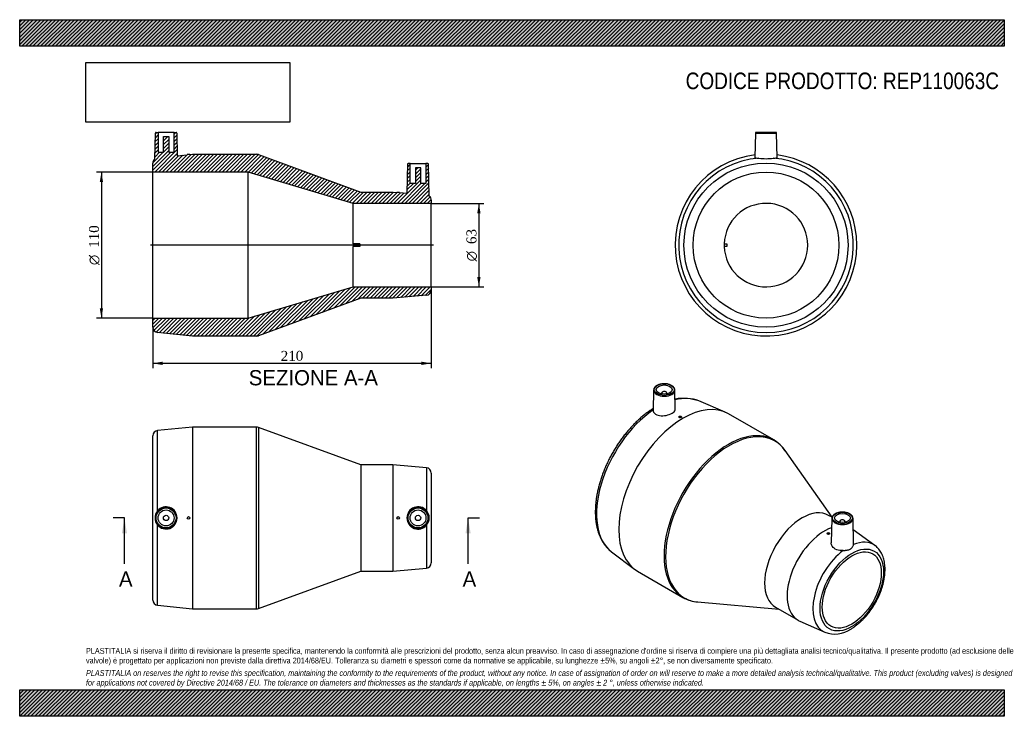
# Model space of a CAD drawing. Header units: millimetres. Extents: x 0 to 742, y 0 to 525.
import ezdxf
from ezdxf.enums import TextEntityAlignment as Align
from ezdxf.lldxf.tags import DXFTag

# ---------------------------------------------------------------- set-up
doc = ezdxf.new("R2010")
doc.units = ezdxf.units.MM
doc.header["$LTSCALE"] = 2.5
for name, color, linetype in [('Default', 7, 'Continuous'), ('DV4_Default', 7, 'Continuous'), ('REP110063C', 7, 'Continuous')]:
    doc.layers.add(name, color=color, linetype=linetype)
doc.styles.add('SEACAD_Solid_Edge_ANSI', font='seans.ttf')
doc.styles.add('SEACAD_Solid_Edge_ANSI1_Symbols', font='semeca1.ttf')
doc.styles.add('SEACAD_Times_New_Roman', font='times.ttf')
tags = doc.linetypes.add('CENTER2', pattern=[28.575, 19.05, -3.175, 3.175, -3.175]).pattern_tags.tags
tags[10:11] = [DXFTag(74, 4), DXFTag(75, 0), DXFTag(340, '0'), DXFTag(46, 0.0), DXFTag(50, 0.0), DXFTag(44, 0.0), DXFTag(45, 0.0)]
tags[8:9] = [DXFTag(74, 4), DXFTag(75, 0), DXFTag(340, '0'), DXFTag(46, 0.0), DXFTag(50, 0.0), DXFTag(44, 0.0), DXFTag(45, 0.0)]
tags[6:7] = [DXFTag(74, 4), DXFTag(75, 0), DXFTag(340, '0'), DXFTag(46, 0.0), DXFTag(50, 0.0), DXFTag(44, 0.0), DXFTag(45, 0.0)]
tags[4:5] = [DXFTag(74, 4), DXFTag(75, 0), DXFTag(340, '0'), DXFTag(46, 0.0), DXFTag(50, 0.0), DXFTag(44, 0.0), DXFTag(45, 0.0)]
doc.dimstyles.new('ANSImm', dxfattribs={"dimtxt": 7.5, "dimasz": 7.5, "dimexe": 3.75, "dimexo": 0, "dimgap": 1.875, "dimtad": 1, "dimdsep": 46, "dimtxsty": 'SEACAD_Times_New_Roman', "dimblk1": '_SE_FILLED', "dimblk2": '_SE_FILLED', "dimsah": 1, "dimcen": 3.75, "dimazin": 0, "dimtfac": 0.85, "dimtdec": 3, "dimtofl": 0, "dimtmove": 0, "dimatfit": 3, "dimfxl": 1, "dimarcsym": 0})
picture_1 = doc.add_image_def('image1.jpg', size_in_pixel=(4302, 1260))

# ---------------------------------------------------------------- blocks, each defined once
blk = doc.blocks.new('SE')
at = {"layer": 'REP110063C', "color": 7, "linetype": 'Continuous'}
for p, q in [((130.38, 217.99), (103.98, 215.35)), ((103.98, 154.84), (103.98, 215.35)), ((130.38, 217.99), (130.38, 80.99)), ((178.67, 217.99), (130.38, 217.99)), ((178.67, 80.99), (178.67, 217.99)), ((180.05, 217.75), (180.05, 81.24)), ((257.38, 189.49), (180.05, 217.75)), ((100.38, 87.61), (100.38, 211.37)), ((257.38, 189.49), (257.38, 109.49)), ((281.38, 189.49), (257.38, 189.49)), ((281.38, 189.49), (281.38, 109.49)), ((306.72, 187.31), (281.38, 189.49)), ((306.72, 187.31), (306.72, 155.03)), ((310.38, 183.32), (310.38, 115.66)), ((103.98, 83.63), (103.98, 144.15)), ((306.72, 143.96), (306.72, 111.68)), ((281.38, 109.49), (306.72, 111.68)), ((180.05, 81.24), (257.38, 109.49)), ((257.38, 109.49), (281.38, 109.49)), ((103.98, 83.63), (130.38, 80.99)), ((130.38, 80.99), (178.67, 80.99))]:
    blk.add_line(p, q, dxfattribs=at)
for centre, radius in [((110.38, 149.49), 8.01), ((110.38, 149.49), 7.51), ((300.38, 149.49), 8.01), ((300.38, 149.49), 7.51), ((110.38, 149.49), 6), ((110.38, 149.49), 2), ((127.38, 149.49), 1), ((285.38, 149.49), 1), ((300.38, 149.49), 6), ((300.38, 149.49), 2)]:
    blk.add_circle(centre, radius, dxfattribs=at)
for centre, radius, start, end in [((104.38, 211.37), 4, 95.71059, 180), ((178.67, 213.99), 4, 69.92847, 90), ((306.38, 183.32), 4, 0, 85.07289), ((110.36, 149.49), 8.33, 219.95593, 140.04407), ((300.4, 149.49), 8.41, 41.19101, 318.80899), ((110.35, 149.49), 8.31, 139.96417, 220.03583), ((300.4, 149.49), 8.4, 318.77747, 41.22253), ((306.38, 115.66), 4, 274.92711, 0), ((104.38, 87.61), 4, 180, 264.28941), ((178.67, 84.99), 4, 270, 290.07153)]:
    blk.add_arc(centre, radius, start, end, dxfattribs=at)
blk = doc.blocks.new('SE1')
at = {"layer": 'REP110063C', "color": 7, "linetype": 'Continuous'}
for p, q in [((478.06, 245.88), (477.73, 230.49)), ((494.39, 231.44), (494.08, 245.88)), ((484.07, 243.61), (484.07, 242.96)), ((488.07, 242.96), (488.07, 243.61)), ((531.96, 229.23), (512.07, 237.68)), ((497.09, 225.73), (497.09, 225.51)), ((499.09, 225.62), (499.09, 225.73)), ((568.61, 208.27), (534.46, 227.98)), ((612.59, 150.02), (577.12, 200.4)), ((612.58, 149.98), (610.02, 151.45)), ((612.41, 149.13), (612.02, 130.7)), ((628.84, 129.83), (628.43, 149.13)), ((618.42, 146.86), (618.42, 146.21)), ((622.42, 146.21), (622.42, 146.86)), ((608.81, 137.88), (608.81, 137.8)), ((610.81, 137.71), (610.81, 137.88)), ((644.93, 128.69), (628.61, 140.56)), ((446.37, 123.89), (463.63, 110.88)), ((465.96, 109.34), (500.11, 89.62)), ((511.18, 86.19), (572.64, 80.65)), ((570.02, 82.17), (586.99, 72.37)), ((588.24, 71.73), (607.19, 63.31))]:
    blk.add_line(p, q, dxfattribs=at)
for centre, radius, start, end in [((500.31, 203.37), 36.24, 71.04736, 99.69263), ((555.29, 185.36), 26.5, 33.99378, 59.68674), ((513.19, 112.29), 26.16, 240.41742, 266), ((614.61, 83.43), 21.43, 249.94767, 304.24695)]:
    blk.add_arc(centre, radius, start, end, dxfattribs=at)
for centre, major_axis, start_param, end_param in [((486.07, 245.83), (8.01, 0), 3.12925, 3.161364), ((486.07, 245.83), (8.01, 0), 3.161364, 6.283185), ((486.07, 245.83), (8.01, 0), 0.012343, 0.042248), ((486.07, 245.83), (8.01, 0), 0, 0.012343), ((486.07, 243.61), (-2, 0), 2.451775, 6.283185), ((486.07, 243.61), (-2, 0), 0, 0.689817), ((481.55, 179.44), (32.93, 57.04), 0.07077, 0.50942), ((481.55, 179.44), (32.93, 57.04), 0.866668, 3.070823), ((500.21, 168.66), (-34.25, -59.32), 3.141593, 6.283185), ((534.36, 148.95), (34.25, 59.32), 0, 3.141593), ((535.33, 148.38), (-34.13, -59.11), 2.880262, 6.283185), ((534.36, 148.95), (34.25, 59.32), 6.281707, 6.283185), ((590.02, 116.81), (-20, -34.64), 3.141593, 6.283185), ((620.42, 149.07), (8.01, 0), 3.12925, 3.154491), ((620.42, 149.07), (8.01, 0), 3.154491, 6.283185), ((620.42, 149.07), (8.01, 0), 0.012343, 0.062899), ((620.42, 149.07), (8.01, 0), 0, 0.012343), ((606.99, 107.01), (-20, -34.64), 3.739291, 6.283185), ((620.42, 146.86), (2, 0), 0, 3.83141), ((620.42, 146.86), (2, 0), 5.593368, 6.283185), ((624.91, 96.67), (-18.91, -32.75), 3.080597, 3.780025), ((624.91, 96.67), (-18.91, -32.75), 4.073957, 6.344181), ((534.36, 148.95), (34.25, 59.32), 3.141593, 3.145867), ((535.33, 148.38), (-34.13, -59.11), 0, 0.26133), ((606.99, 107.01), (-20, -34.64), 0, 0.060995)]:
    blk.add_ellipse(centre, major_axis=major_axis, ratio=0.57735, start_param=start_param, end_param=end_param, dxfattribs=at)
for centre, major_axis in [((486.07, 246.23), (-7.51, 0)), ((486.07, 246.23), (-6, 0)), ((498.09, 225.73), (-1, 0)), ((620.42, 149.47), (-7.51, 0)), ((620.42, 149.47), (6, 0)), ((609.81, 137.88), (1, 0)), ((627.49, 95.18), (-16.91, -29.3)), ((627.49, 95.18), (-15.75, -27.28))]:
    blk.add_ellipse(centre, major_axis=major_axis, ratio=0.57735, dxfattribs=at)
for points, knots in [([(494.06, 246.04), (494.06, 246.06), (494.07, 246.32), (493.92, 246.85), (493.59, 247.55), (493.08, 248.22), (492.4, 248.83), (491.58, 249.37), (490.62, 249.83), (489.56, 250.2), (488.42, 250.46), (487.22, 250.62), (486, 250.67), (484.79, 250.61), (483.6, 250.44), (482.46, 250.17), (481.41, 249.79), (480.46, 249.32), (479.64, 248.76), (478.97, 248.12), (478.46, 247.42), (478.16, 246.68), (478.04, 246.08), (478.07, 245.78), (478.08, 245.72)], [0, 0, 0, 0, 0.004331, 0.051238, 0.098242, 0.146045, 0.194823, 0.244281, 0.294022, 0.343761, 0.393421, 0.443007, 0.49255, 0.54209, 0.591664, 0.641309, 0.691073, 0.740992, 0.791077, 0.841231, 0.891118, 0.940232, 0.988203, 1, 1, 1, 1]), ([(477.76, 232.02), (477.17, 231.65), (475.7, 230.69), (473.45, 229.1), (470.97, 227.19), (468.52, 225.15), (466.11, 222.98), (463.75, 220.69), (461.44, 218.28), (459.19, 215.77), (457.01, 213.15), (454.89, 210.44), (452.85, 207.65), (450.89, 204.78), (449.01, 201.83), (447.23, 198.83), (445.54, 195.77), (443.95, 192.67), (442.46, 189.53), (441.09, 186.36), (439.83, 183.17), (438.68, 179.96), (437.65, 176.76), (436.75, 173.56), (435.97, 170.37), (435.32, 167.21), (434.8, 164.08), (434.42, 160.98), (434.17, 157.94), (434.06, 154.94), (434.08, 152.02), (434.25, 149.16), (434.55, 146.39), (434.99, 143.7), (435.58, 141.11), (436.3, 138.64), (437.16, 136.27), (438.16, 134.03), (439.28, 131.93), (440.54, 129.96), (441.91, 128.14), (443.39, 126.49), (444.9, 125.04), (445.86, 124.29), (446.37, 123.91)], [0.0194948, 0.0194948, 0.0194948, 0.0194948, 0.0364032, 0.0601818, 0.0839468, 0.1076953, 0.1314261, 0.1551391, 0.178835, 0.2025153, 0.2261816, 0.2498361, 0.2734809, 0.2971183, 0.3207507, 0.3443806, 0.3680104, 0.3916422, 0.415278, 0.4389204, 0.4625719, 0.486235, 0.509912, 0.5336053, 0.557317, 0.581049, 0.6048027, 0.628579, 0.6523778, 0.6761977, 0.7000358, 0.7238865, 0.7477395, 0.7715798, 0.7953895, 0.8191462, 0.8428238, 0.8663934, 0.8898269, 0.9131, 0.9361968, 0.9591132, 0.9818591, 1, 1, 1, 1]), ([(477.73, 230.49), (477.72, 229.63), (478.1, 228.81), (479.71, 227.38), (481.01, 226.85), (484.07, 226.4), (485.83, 226.48), (489.15, 227.14), (490.75, 227.72), (493.15, 229.1), (493.97, 229.92), (494.35, 230.96), (494.39, 231.2), (494.39, 231.44)], [0.0155049, 0.0155049, 0.0155049, 0.0155049, 0.125, 0.125, 0.25, 0.25, 0.375, 0.375, 0.5, 0.5, 0.625, 0.625, 0.6627346, 0.6627346, 0.6627346, 0.6627346]), ([(499.09, 225.63), (499.09, 225.57), (499.07, 225.51), (499.04, 225.46), (499, 225.4), (498.95, 225.34), (498.88, 225.3), (498.81, 225.25), (498.73, 225.2), (498.63, 225.16), (498.54, 225.13), (498.43, 225.1), (498.33, 225.08), (498.22, 225.06), (498.1, 225.05), (497.99, 225.04), (497.88, 225.04), (497.77, 225.05), (497.67, 225.07), (497.57, 225.09), (497.47, 225.12), (497.39, 225.15), (497.31, 225.19), (497.24, 225.23), (497.19, 225.28), (497.14, 225.33), (497.11, 225.39), (497.1, 225.45), (497.09, 225.47), (497.09, 225.49), (497.09, 225.51)], [0, 0, 0, 0, 0.0535214, 0.0535214, 0.0535214, 0.1070576, 0.1070576, 0.1070576, 0.1603857, 0.1603857, 0.1603857, 0.2136104, 0.2136104, 0.2136104, 0.266982, 0.266982, 0.266982, 0.3206624, 0.3206624, 0.3206624, 0.3746391, 0.3746391, 0.3746391, 0.4287532, 0.4287532, 0.4287532, 0.482806, 0.482806, 0.482806, 0.5015067, 0.5015067, 0.5015067, 0.5015067]), ([(614.86, 152.56), (614.69, 152.46), (614.28, 152.21), (613.63, 151.69), (613.05, 151.02), (612.64, 150.3), (612.42, 149.6), (612.43, 149.19), (612.43, 149)], [0, 0, 0, 0, 0.102206, 0.296074, 0.489925, 0.681825, 0.869831, 1, 1, 1, 1]), ([(628.39, 149.39), (628.38, 149.51), (628.36, 149.85), (628.12, 150.46), (627.7, 151.14), (627.11, 151.78), (626.36, 152.36), (625.46, 152.86), (624.45, 153.28), (623.34, 153.59), (622.17, 153.8), (620.96, 153.91), (619.74, 153.9), (618.53, 153.78), (617.36, 153.56), (616.27, 153.23), (615.43, 152.88), (615.01, 152.65), (614.86, 152.56)], [0, 0, 0, 0, 0.028964, 0.092928, 0.157557, 0.223503, 0.290626, 0.358391, 0.426316, 0.494161, 0.561894, 0.629544, 0.697162, 0.764805, 0.832516, 0.900358, 0.968389, 1, 1, 1, 1]), ([(610.81, 137.7), (610.81, 137.64), (610.79, 137.57), (610.76, 137.5), (610.72, 137.44), (610.66, 137.38), (610.59, 137.33), (610.52, 137.28), (610.44, 137.23), (610.34, 137.2), (610.25, 137.17), (610.14, 137.15), (610.03, 137.13), (609.92, 137.12), (609.81, 137.12), (609.7, 137.14), (609.59, 137.15), (609.48, 137.17), (609.38, 137.21), (609.28, 137.24), (609.18, 137.29), (609.1, 137.34), (609.03, 137.4), (608.96, 137.46), (608.91, 137.53), (608.86, 137.59), (608.83, 137.67), (608.82, 137.74), (608.82, 137.76), (608.81, 137.78), (608.81, 137.8)], [0, 0, 0, 0, 0.05356, 0.05356, 0.05356, 0.1071234, 0.1071234, 0.1071234, 0.1606423, 0.1606423, 0.1606423, 0.2141454, 0.2141454, 0.2141454, 0.2676749, 0.2676749, 0.2676749, 0.3212814, 0.3212814, 0.3212814, 0.3750232, 0.3750232, 0.3750232, 0.4289327, 0.4289327, 0.4289327, 0.482958, 0.482958, 0.482958, 0.499614, 0.499614, 0.499614, 0.499614]), ([(620.99, 124.95), (619.27, 124.81), (617.55, 124.99), (614.62, 126.1), (613.44, 127.02), (612.25, 128.93), (612, 129.82), (612.02, 130.7)], [0, 0, 0, 0, 0.125, 0.125, 0.25, 0.25, 0.340725, 0.340725, 0.340725, 0.340725]), ([(620.99, 124.95), (621.5, 124.99), (622, 125.03), (622.73, 125.09), (622.98, 125.12), (623.45, 125.17), (623.69, 125.2), (624.37, 125.31), (624.81, 125.4), (625.64, 125.67), (626.03, 125.83), (626.56, 126.14), (626.73, 126.25), (627.05, 126.49), (627.2, 126.62), (627.63, 127.04), (627.88, 127.34), (628.29, 127.96), (628.46, 128.28), (628.71, 128.9), (628.79, 129.2), (628.82, 129.47)], [0, 0, 0, 0, 0.125, 0.125, 0.1875, 0.1875, 0.25, 0.25, 0.375, 0.375, 0.5, 0.5, 0.5625, 0.5625, 0.625, 0.625, 0.75, 0.75, 0.875, 0.875, 1, 1, 1, 1]), ([(626.66, 65.72), (627.05, 65.95), (627.98, 66.5), (629.66, 67.62), (631.56, 69.04), (633.43, 70.61), (635.26, 72.31), (637.03, 74.12), (638.73, 76.04), (640.37, 78.05), (641.93, 80.16), (643.41, 82.34), (644.8, 84.6), (646.1, 86.91), (647.29, 89.26), (648.37, 91.66), (649.35, 94.08), (650.2, 96.51), (650.93, 98.95), (651.54, 101.38), (652.01, 103.8), (652.35, 106.19), (652.55, 108.53), (652.61, 110.83), (652.52, 113.07), (652.29, 115.24), (651.91, 117.32), (651.38, 119.3), (650.71, 121.17), (649.89, 122.92), (648.94, 124.52), (647.86, 125.98), (646.66, 127.26), (645.67, 128.17), (645.11, 128.55), (644.97, 128.64)], [0, 0, 0, 0, 0.016988, 0.048783, 0.080543, 0.112263, 0.143935, 0.175556, 0.207131, 0.238664, 0.270165, 0.301643, 0.333108, 0.364569, 0.396037, 0.427519, 0.459027, 0.49057, 0.522159, 0.553804, 0.585512, 0.617291, 0.649142, 0.68106, 0.713032, 0.745022, 0.77697, 0.808797, 0.840409, 0.871701, 0.902582, 0.932993, 0.962929, 0.992437, 1, 1, 1, 1])]:
    blk.add_open_spline(points, degree=3, knots=knots, dxfattribs=at)
blk.add_open_spline([(628.84, 129.83), (628.84, 129.71), (628.84, 129.59), (628.82, 129.47)], degree=3, dxfattribs=at)
blk = doc.blocks.new('SE2')
at = {"layer": 'REP110063C', "color": 7, "linetype": 'Continuous'}
for p, q in [((554.79, 439.6), (554.46, 421.07)), ((554.79, 439.6), (570.8, 439.6)), ((570.3, 440.09), (555.29, 440.09)), ((571.13, 421.07), (570.8, 439.6)), ((531.31, 356.09), (533.31, 356.09)), ((533.31, 354.09), (531.31, 354.09)), ((533.31, 356.09), (533.31, 354.09))]:
    blk.add_line(p, q, dxfattribs=at)
for radius in [61.88, 55]:
    blk.add_circle((562.8, 355.09), radius, dxfattribs=at)
for centre, radius, start, end in [((555.29, 439.59), 0.5, 90, 179), ((570.3, 439.59), 0.5, 1, 90), ((562.8, 355.09), 68.5, 96.95682, 0), ((562.8, 355.09), 65.86, 94.65642, 85.34358), ((562.8, 449.48), 29.24, 259.46561, 280.53439), ((562.8, 355.09), 68.5, 0, 83.04318), ((562.8, 355.09), 31.5, 181.81922, 178.18078), ((562.8, 355.09), 31.5, 178.18078, 181.81922)]:
    blk.add_arc(centre, radius, start, end, dxfattribs=at)
for points, knots in [([(554.46, 421.07), (554.46, 420.99), (554.56, 420.93), (555.18, 420.77), (556.15, 420.73), (557.45, 420.73)], [0.82133, 0.82133, 0.82133, 0.82133, 0.875, 0.875, 1, 1, 1, 1]), ([(568.14, 420.73), (569.46, 420.73), (570.4, 420.77), (571.03, 420.93), (571.13, 420.99), (571.12, 421.07)], [0, 0, 0, 0, 0.125, 0.125, 0.1785361, 0.1785361, 0.1785361, 0.1785361])]:
    blk.add_open_spline(points, degree=3, knots=knots, dxfattribs=at)
blk = doc.blocks.new('SE4')
at = {"color": 7, "linetype": 'Continuous', "style": 'SEACAD_Solid_Edge_ANSI'}
blk.add_text('A', height=11.5, dxfattribs=at).set_placement((333.99, 109.24), align=Align.TOP_LEFT)
blk = doc.blocks.new('SE5')
at = {"color": 7, "linetype": 'Continuous', "style": 'SEACAD_Solid_Edge_ANSI'}
blk.add_text('A', height=11.5, dxfattribs=at).set_placement((74.86, 109.24), align=Align.TOP_LEFT)
blk = doc.blocks.new('SEANNOT_GROUP')
at = {"linetype": 'Continuous'}
blk.add_hatch(color=7, dxfattribs=at).paths.add_polyline_path([(340.06, 137.99), (338.14, 149.49), (336.22, 137.99)])
at = {"color": 7, "linetype": 'Continuous'}
blk.add_lwpolyline([(338.14, 114.99), (338.14, 149.49)], dxfattribs=at)
blk = doc.blocks.new('SEANNOT_GROUP1')
at = {"linetype": 'Continuous'}
blk.add_hatch(color=7, dxfattribs=at).paths.add_polyline_path([(80.92, 137.99), (79.01, 149.49), (77.09, 137.99)])
at = {"color": 7, "linetype": 'Continuous'}
blk.add_lwpolyline([(79.01, 114.99), (79.01, 149.49)], dxfattribs=at)
blk = doc.blocks.new('SE3')
at = {"layer": 'Default', "color": 7, "linetype": 'CENTER2'}
for p, q in [((79.01, 149.49), (70.38, 149.49)), ((338.14, 149.49), (346.76, 149.49))]:
    blk.add_line(p, q, dxfattribs=at)
at = {"layer": 'Default', "color": 7, "linetype": 'CENTER2', "const_width": 0.0001}
blk.add_lwpolyline([(338.14, 149.49), (79.01, 149.49)], dxfattribs=at)
at = {"layer": 'Default'}
for name in ['SEANNOT_GROUP1', 'SEANNOT_GROUP', 'SE5', 'SE4']:
    blk.add_blockref(name, (0, 0), dxfattribs=at)
blk = doc.blocks.new('SE6')
at = {"layer": 'REP110063C', "linetype": 'Continuous'}
h = blk.add_hatch(dxfattribs=at)
h.set_pattern_fill('LINE', scale=0.62992, angle=45, style=0)
edge = h.paths.add_edge_path()
edge.add_line((284.38, 394.89), (284.38, 394.83))
edge.add_line((284.38, 394.83), (281.38, 395.09))
edge.add_line((281.38, 395.09), (257.38, 395.09))
edge.add_line((257.38, 395.09), (180.05, 423.35))
edge.add_arc((178.67, 419.59), 4, 69.92847, 90)
edge.add_line((178.67, 423.59), (130.38, 423.59))
edge.add_line((130.38, 423.59), (128.38, 423.39))
edge.add_line((128.38, 423.39), (128.38, 423.49))
edge.add_line((128.38, 423.49), (126.38, 423.49))
edge.add_line((126.38, 423.49), (126.38, 423.19))
edge.add_line((126.38, 423.19), (118.69, 422.42))
edge.add_line((118.69, 422.42), (118.39, 439.6))
edge.add_arc((117.89, 439.59), 0.5, 1, 90)
edge.add_line((117.89, 440.09), (116.38, 440.09))
edge.add_line((116.38, 440.09), (116.38, 425.09))
edge.add_line((116.38, 425.09), (112.38, 425.09))
edge.add_line((112.38, 425.09), (112.38, 436.89))
edge.add_line((112.38, 436.89), (108.38, 436.89))
edge.add_line((108.38, 436.89), (108.38, 425.09))
edge.add_line((108.38, 425.09), (104.38, 425.09))
edge.add_line((104.38, 425.09), (104.38, 440.09))
edge.add_line((104.38, 440.09), (102.87, 440.09))
edge.add_arc((102.87, 439.59), 0.5, 90, 179)
edge.add_line((102.37, 439.6), (102.03, 420.21))
edge.add_arc((104.38, 416.97), 4, 125.92711, 180)
edge.add_line((100.38, 416.97), (100.38, 410.09))
edge.add_line((100.38, 410.09), (172.38, 410.09))
edge.add_line((172.38, 410.09), (251.38, 386.59))
edge.add_line((251.38, 386.59), (310.38, 386.59))
edge.add_line((310.38, 386.59), (310.38, 388.92))
edge.add_arc((306.38, 388.92), 4, 0, 52.63632)
edge.add_line((308.81, 392.1), (308.39, 416.1))
edge.add_arc((307.89, 416.09), 0.5, 1, 90)
edge.add_line((307.89, 416.59), (306.38, 416.59))
edge.add_line((306.38, 416.59), (306.38, 401.59))
edge.add_line((306.38, 401.59), (302.38, 401.59))
edge.add_line((302.38, 401.59), (302.38, 413.39))
edge.add_line((302.38, 413.39), (298.38, 413.39))
edge.add_line((298.38, 413.39), (298.38, 401.59))
edge.add_line((298.38, 401.59), (294.38, 401.59))
edge.add_line((294.38, 401.59), (294.38, 416.59))
edge.add_line((294.38, 416.59), (292.87, 416.59))
edge.add_arc((292.87, 416.09), 0.5, 90, 179)
edge.add_line((292.37, 416.1), (291.99, 394.17))
edge.add_line((291.99, 394.17), (286.38, 394.66))
edge.add_line((286.38, 394.66), (286.38, 394.89))
edge.add_line((286.38, 394.89), (284.38, 394.89))
h = blk.add_hatch(dxfattribs=at)
h.set_pattern_fill('LINE', scale=0.62992, angle=45, style=0)
edge = h.paths.add_edge_path()
edge.add_line((310.38, 323.59), (251.38, 323.59))
edge.add_line((251.38, 323.59), (172.38, 300.09))
edge.add_line((172.38, 300.09), (100.38, 300.09))
edge.add_line((100.38, 300.09), (100.38, 293.21))
edge.add_arc((104.38, 293.21), 4, 180, 264.28941)
edge.add_line((103.98, 289.23), (130.38, 286.59))
edge.add_line((130.38, 286.59), (178.67, 286.59))
edge.add_arc((178.67, 290.59), 4, 270, 290.07153)
edge.add_line((180.05, 286.83), (257.38, 315.09))
edge.add_line((257.38, 315.09), (281.38, 315.09))
edge.add_line((281.38, 315.09), (306.72, 317.27))
edge.add_arc((306.38, 321.26), 4, 274.92711, 360)
edge.add_line((310.38, 321.26), (310.38, 323.59))
at = {"layer": 'DV4_Default', "color": 7, "linetype": 'CENTER2'}
blk.add_line((312.13, 355.09), (98.63, 355.09), dxfattribs=at)
at = {"layer": 'REP110063C', "color": 7, "linetype": 'Continuous'}
for p, q in [((102.03, 420.21), (102.37, 439.6)), ((102.87, 440.09), (104.38, 440.09)), ((116.38, 440.09), (104.38, 440.09)), ((104.38, 440.09), (104.38, 425.09)), ((116.38, 440.09), (117.89, 440.09)), ((116.38, 425.09), (116.38, 440.09)), ((118.39, 439.6), (118.69, 422.42)), ((108.38, 436.89), (112.38, 436.89)), ((108.38, 425.09), (108.38, 436.89)), ((112.38, 436.89), (112.38, 425.09)), ((104.38, 425.09), (108.38, 425.09)), ((112.38, 425.09), (116.38, 425.09)), ((128.38, 423.49), (126.38, 423.49)), ((126.38, 423.49), (126.38, 423.19)), ((128.38, 423.39), (130.38, 423.59)), ((128.38, 423.39), (128.38, 423.49)), ((130.38, 423.59), (178.67, 423.59)), ((180.05, 423.35), (257.38, 395.09)), ((100.38, 410.09), (100.38, 416.97)), ((118.69, 422.42), (126.38, 423.19)), ((292.37, 416.1), (291.99, 394.17)), ((294.38, 416.59), (292.87, 416.59)), ((294.38, 416.59), (306.38, 416.59)), ((294.38, 401.59), (294.38, 416.59)), ((306.38, 416.59), (306.38, 401.59)), ((307.89, 416.59), (306.38, 416.59)), ((308.81, 392.1), (308.39, 416.1)), ((100.38, 300.09), (100.38, 410.09)), ((172.38, 410.09), (100.38, 410.09)), ((172.38, 300.09), (172.38, 410.09)), ((251.38, 386.59), (172.38, 410.09)), ((298.38, 413.39), (298.38, 401.59)), ((302.38, 413.39), (298.38, 413.39)), ((302.38, 401.59), (302.38, 413.39)), ((298.38, 401.59), (294.38, 401.59)), ((306.38, 401.59), (302.38, 401.59)), ((257.38, 395.09), (281.38, 395.09)), ((281.38, 395.09), (284.38, 394.83)), ((284.38, 394.89), (284.38, 394.83)), ((286.38, 394.89), (284.38, 394.89)), ((286.38, 394.66), (286.38, 394.89)), ((286.38, 394.66), (291.99, 394.17)), ((251.38, 356.09), (251.38, 386.59)), ((310.38, 386.59), (251.38, 386.59)), ((310.38, 388.92), (310.38, 386.59)), ((310.38, 323.59), (310.38, 386.59)), ((256.38, 356.09), (251.38, 356.09)), ((251.38, 356.09), (251.38, 354.09)), ((251.38, 323.59), (251.38, 354.09)), ((256.38, 354.09), (251.38, 354.09)), ((256.38, 356.09), (256.38, 354.09)), ((172.38, 300.09), (251.38, 323.59)), ((251.38, 323.59), (310.38, 323.59)), ((310.38, 323.59), (310.38, 321.26)), ((257.38, 315.09), (180.05, 286.83)), ((281.38, 315.09), (257.38, 315.09)), ((306.72, 317.27), (281.38, 315.09)), ((100.38, 300.09), (172.38, 300.09)), ((100.38, 293.21), (100.38, 300.09)), ((130.38, 286.59), (103.98, 289.23)), ((178.67, 286.59), (130.38, 286.59))]:
    blk.add_line(p, q, dxfattribs=at)
for centre, radius, start, end in [((102.87, 439.59), 0.5, 90, 179), ((117.89, 439.59), 0.5, 1, 90), ((178.67, 419.59), 4, 69.92847, 90), ((104.38, 416.97), 4, 125.92711, 180), ((292.87, 416.09), 0.5, 90, 179), ((307.89, 416.09), 0.5, 1, 90), ((306.38, 388.92), 4, 0, 52.63632), ((306.38, 321.26), 4, 274.92711, 0), ((104.38, 293.21), 4, 180, 264.28941), ((178.67, 290.59), 4, 270, 290.07153)]:
    blk.add_arc(centre, radius, start, end, dxfattribs=at)
blk = doc.blocks.new('GDimGGroup')
at = {"layer": 'Default', "linetype": 'Continuous'}
for points in [[(347.53, 379.09), (346.28, 386.59), (345.03, 379.09)], [(347.53, 331.09), (345.03, 331.09), (346.28, 323.59)]]:
    blk.add_hatch(color=7, dxfattribs=at).paths.add_polyline_path(points)
at = {"layer": 'Default', "color": 7, "linetype": 'Continuous'}
for p, q in [((310.38, 386.59), (350.03, 386.59)), ((346.28, 386.59), (346.28, 323.59)), ((310.38, 323.59), (350.03, 323.59))]:
    blk.add_line(p, q, dxfattribs=at)
for s, style, p in [('63', 'SEACAD_Times_New_Roman', (336.91, 355.93)), ('O', 'SEACAD_Solid_Edge_ANSI1_Symbols', (336.91, 342.87))]:
    blk.add_text(s, height=7.5, rotation=90, dxfattribs=dict(at, style=style)).set_placement(p, align=Align.TOP_LEFT)
blk = doc.blocks.new('GDimGGroup1')
at = {"layer": 'Default', "linetype": 'Continuous'}
for points in [[(60.39, 402.59), (62.89, 402.59), (61.64, 410.09)], [(60.39, 307.59), (61.64, 300.09), (62.89, 307.59)]]:
    blk.add_hatch(color=7, dxfattribs=at).paths.add_polyline_path(points)
at = {"layer": 'Default', "color": 7, "linetype": 'Continuous'}
for p, q in [((100.38, 410.09), (57.89, 410.09)), ((61.64, 410.09), (61.64, 300.09)), ((100.38, 300.09), (57.89, 300.09))]:
    blk.add_line(p, q, dxfattribs=at)
for s, style, p in [('110', 'SEACAD_Times_New_Roman', (52.27, 353.08)), ('O', 'SEACAD_Solid_Edge_ANSI1_Symbols', (52.27, 340.03))]:
    blk.add_text(s, height=7.5, rotation=90, dxfattribs=dict(at, style=style)).set_placement(p, align=Align.TOP_LEFT)
blk = doc.blocks.new('DMBLK14')
at = {"layer": 'Default', "linetype": 'Continuous'}
for points in [[(107.88, 264.77), (107.88, 267.27), (100.38, 266.02)], [(302.88, 264.77), (310.38, 266.02), (302.88, 267.27)]]:
    blk.add_hatch(color=7, dxfattribs=at).paths.add_polyline_path(points)
at = {"layer": 'Default', "color": 7, "linetype": 'Continuous'}
for p, q in [((310.38, 321.26), (310.38, 262.27)), ((100.38, 293.21), (100.38, 262.27)), ((100.38, 266.02), (310.38, 266.02))]:
    blk.add_line(p, q, dxfattribs=at)
at = {"layer": 'Default', "color": 7, "linetype": 'Continuous', "style": 'SEACAD_Times_New_Roman'}
blk.add_text('210', height=7.5, dxfattribs=at).set_placement((196.85, 275.4), align=Align.TOP_LEFT)
blk = doc.blocks.new('_SE_FILLED')
at = {"color": 0}
blk.add_line((0, 0), (-1, 0), dxfattribs=at)
blk.add_solid([(0, 0), (-1, -0.1665), (-1, 0.1665), (0, 0)], dxfattribs=at)

msp = doc.modelspace()

# ---------------------------------------------------------------- hatches: boundary and pattern name
at = {"layer": 'Default', "linetype": 'Continuous'}
h = msp.add_hatch(dxfattribs=at)
h.set_pattern_fill('LINE', scale=0.62992, angle=45, style=0)
h.paths.add_polyline_path([(742.5, 505), (742.5, 525), (0, 525), (0, 505)])
for points in [[(742.5, 505), (742.5, 525), (0, 525), (0, 505)], [(742.5, 0), (742.5, 20), (0, 20), (0, 0)]]:
    msp.add_hatch(color=7, dxfattribs=at).paths.add_polyline_path(points)
h = msp.add_hatch(dxfattribs=at)
h.set_pattern_fill('LINE', scale=0.62992, angle=45, style=0)
h.paths.add_polyline_path([(742.5, 0), (742.5, 20), (0, 20), (0, 0)])

# ---------------------------------------------------------------- linework, layer by layer
at = {"layer": 'Default', "color": 7, "linetype": 'Continuous'}
for p, q in [((0, 525), (742.5, 525)), ((0, 505), (0, 525)), ((742.5, 525), (742.5, 505)), ((742.5, 505), (0, 505)), ((0, 20), (742.5, 20)), ((0, 0), (0, 20)), ((742.5, 20), (742.5, 0)), ((742.5, 0), (0, 0))]:
    msp.add_line(p, q, dxfattribs=at)

# ---------------------------------------------------------------- block references
at = {"layer": 'Default'}
for name in ['SE6', 'SE2', 'GDimGGroup1', 'GDimGGroup', 'SE1', 'SE', 'SE3']:
    msp.add_blockref(name, (0, 0), dxfattribs=at)

# ---------------------------------------------------------------- texts
at = {"layer": 'Default', "color": 7, "linetype": 'Continuous', "style": 'SEACAD_Solid_Edge_ANSI'}
msp.add_text('SEZIONE A-A', height=11.5, dxfattribs=at).set_placement((172.747, 260.928), align=Align.TOP_LEFT)
at = {"layer": 'Default', "attachment_point": 1}
for s, insert, char_height, width in [('{\\fArial Narrow|b0||i0||c0|p34;\\C7;\\H12.5;\\W1.;CODICE PRODOTTO: REP110063C}', (502.222, 485.159), 12.5, 237.00571), ("{\\fArial Narrow|b0||i0||c0|p34;\\C7;\\H4.375;\\W1.;PLASTITALIA si riserva il diritto di revisionare la presente specifica, mantenendo la conformità alle prescrizioni del prodotto, senza alcun preavviso. In caso di assegnazione d'ordine si riserva di compiere una più dettagliata analisi tecnico/qualitativa. Il presente prodotto (ad esclusione delle \\P}{\\fArial Narrow|b0||i0||c0|p34;\\C7;\\H4.375;\\W1.;valvole) è progettato per applicazioni non previste dalla direttiva 2014/68/EU. Tolleranza su diametri e spessori come da normative se applicabile, su lunghezze ±5%, su angoli ±2°, se non diversamente specificato.\\P}{\\fArial Narrow|b0||i0||c0|p34;\\C7;\\H1.25;\\W1.;   \\P}{\\fArial Narrow|b0||i1||c0|p34;\\C7;\\H4.375;\\W1.;PLASTITALIA on reserves the right to revise this specification, maintaining the conformity to the requirements of the product, without any notice. In case of assignation of order on will reserve to make a more detailed analysis technical/qualitative. This product (excluding valves) is designed \\P}{\\fArial Narrow|b0||i1||c0|p34;\\C7;\\H4.375;\\W1.;for applications not covered by Directive 2014/68 / EU. The tolerance on diameters and thicknesses as the standards if applicable, on lengths ± 5%, on angles ± 2 °, unless otherwise indicated.\\P}", (50, 51.506), 4.375, 642.5)]:
    msp.add_mtext(s, dxfattribs=dict(at, insert=insert, char_height=char_height, width=width))

# ---------------------------------------------------------------- dimensions: what is measured, and where the dimension line sits
at = {"layer": 'Default', "color": 7, "linetype": 'Continuous'}
dim = msp.add_linear_dim(base=(310.381, 266.021), p1=(100.381, 300.088), p2=(310.381, 323.588), text='\\A1;<>', dimstyle='ANSImm', dxfattribs=at)
dim.commit()
dim.dimension.update_dxf_attribs({"geometry": 'DMBLK14', "text_midpoint": (205.381, 266.021), "dimtype": 160})

# ---------------------------------------------------------------- pictures from other files: only their frames are drawn
image = msp.add_image(picture_1, insert=(50, 447.758), size_in_units=(153.643, 45))
image.dxf.flags = 7

doc.saveas('drawing.dxf')
